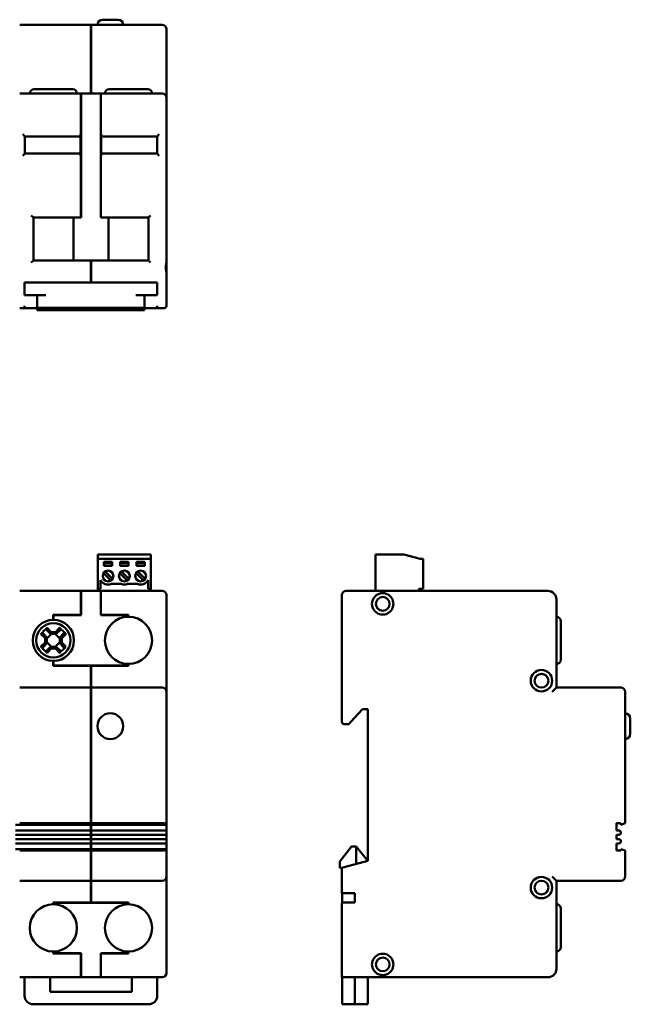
# Model space of a CAD drawing. Header units: millimetres. Extents: x 30 to 384, y 41 to 270.
# Tile 3 of 3: x 242 to 384, y 41 to 270. Entities that reach past the tile are written whole.
import ezdxf

# ---------------------------------------------------------------- set-up
doc = ezdxf.new("R2010")
doc.units = ezdxf.units.MM
doc.layers.add('Viditelné hrany(CSN)', color=7, linetype='Continuous', lineweight=50)

msp = doc.modelspace()

# ---------------------------------------------------------------- linework, layer by layer
at = {"layer": 'Viditelné hrany(CSN)'}
for p, q in [((258.76, 269.11), (242.19, 269.11)), ((258.76, 269.11), (258.76, 268.11)), ((258.76, 269.06), (258.81, 269.06)), ((258.81, 268.11), (258.81, 269.11)), ((275.39, 269.11), (258.81, 269.11)), ((261.51, 270.31), (265.11, 270.31)), ((258.76, 253.11), (258.76, 268.11)), ((258.81, 268.11), (258.81, 253.11)), ((276.39, 252.11), (276.39, 268.11)), ((256.46, 253.11), (242.19, 253.11)), ((245.54, 254.11), (254.54, 254.11)), ((256.46, 253.11), (256.51, 253.11)), ((256.46, 253.11), (256.46, 251.11)), ((256.51, 253.06), (256.46, 253.06)), ((261.06, 253.11), (256.51, 253.11)), ((256.51, 251.11), (256.51, 253.11)), ((261.06, 253.11), (261.11, 253.11)), ((261.06, 253.11), (261.06, 251.11)), ((261.11, 253.06), (261.06, 253.06)), ((275.39, 253.11), (261.11, 253.11)), ((261.11, 251.11), (261.11, 253.11)), ((263.04, 254.11), (272.04, 254.11)), ((256.46, 224.71), (256.46, 251.11)), ((256.51, 251.11), (256.51, 224.21)), ((261.06, 224.21), (261.06, 251.11)), ((261.11, 251.11), (261.11, 224.71)), ((276.39, 252.11), (276.39, 251.11)), ((276.39, 214.11), (276.39, 251.11)), ((242.89, 243.61), (243.39, 243.11)), ((256.39, 238.61), (256.39, 243.61)), ((261.19, 238.61), (261.19, 243.61)), ((274.19, 243.11), (274.69, 243.61)), ((243.39, 239.11), (243.39, 243.11)), ((243.39, 243.11), (256.39, 243.11)), ((261.19, 243.11), (274.19, 243.11)), ((274.19, 243.11), (274.19, 239.11)), ((243.39, 239.11), (242.89, 238.61)), ((256.39, 239.11), (243.39, 239.11)), ((274.19, 239.11), (261.19, 239.11)), ((274.19, 239.11), (274.69, 238.61)), ((244.89, 224.71), (245.39, 224.21)), ((245.39, 224.21), (254.69, 224.21)), ((245.39, 214.21), (245.39, 224.21)), ((254.69, 214.21), (254.69, 224.21)), ((256.51, 224.21), (254.69, 224.21)), ((256.46, 224.71), (256.46, 224.49)), ((256.46, 224.21), (256.46, 224.49)), ((262.89, 224.21), (261.06, 224.21)), ((261.11, 224.49), (261.11, 224.71)), ((261.11, 224.21), (261.11, 224.49)), ((262.89, 224.21), (272.19, 224.21)), ((262.89, 214.21), (262.89, 224.21)), ((272.19, 224.21), (272.69, 224.71)), ((272.19, 224.21), (272.19, 214.21)), ((245.39, 214.21), (244.89, 213.71)), ((254.69, 214.21), (245.39, 214.21)), ((254.69, 214.21), (262.89, 214.21)), ((258.76, 213.93), (258.76, 213.71)), ((258.81, 213.93), (258.76, 213.93)), ((258.76, 209.11), (258.76, 213.71)), ((258.81, 213.71), (258.81, 213.93)), ((258.81, 213.71), (258.81, 209.11)), ((272.19, 214.21), (262.89, 214.21)), ((272.19, 214.21), (272.69, 213.71)), ((276.39, 214.11), (276.39, 211.11)), ((276.39, 203.61), (276.39, 211.11)), ((243.34, 209.11), (245.34, 209.11)), ((243.34, 209.11), (243.34, 206.11)), ((272.24, 209.11), (245.34, 209.11)), ((258.76, 209.16), (258.81, 209.16)), ((272.24, 209.11), (274.24, 209.11)), ((274.24, 206.11), (274.24, 209.11)), ((245.34, 206.11), (243.34, 206.11)), ((245.34, 206.11), (248.29, 206.11)), ((246.29, 206.11), (246.29, 203.16)), ((269.29, 206.11), (272.24, 206.11)), ((271.29, 203.16), (271.29, 206.11)), ((274.24, 206.11), (272.24, 206.11)), ((242.19, 203.11), (243.34, 203.11)), ((243.34, 203.11), (243.34, 203.61)), ((246.29, 203.11), (243.34, 203.11)), ((248.29, 203.16), (246.29, 203.16)), ((246.29, 203.16), (246.29, 203.11)), ((246.29, 203.11), (246.29, 202.61)), ((246.29, 202.61), (271.29, 202.61)), ((248.29, 203.16), (269.29, 203.16)), ((271.29, 203.16), (269.29, 203.16)), ((271.29, 203.11), (271.29, 203.16)), ((274.24, 203.11), (271.29, 203.11)), ((271.29, 202.61), (271.29, 203.11)), ((274.24, 203.61), (274.24, 203.11)), ((274.24, 203.11), (275.39, 203.11)), ((275.89, 203.11), (275.39, 203.11)), ((260.43, 145.71), (272.73, 145.71)), ((260.43, 144.71), (260.43, 145.71)), ((260.43, 144.71), (260.43, 137.71)), ((272.73, 144.71), (260.43, 144.71)), ((272.73, 144.71), (272.73, 145.71)), ((272.73, 144.71), (272.73, 137.71)), ((325.09, 145.71), (325.09, 137.21)), ((331.69, 145.71), (325.09, 145.71)), ((335.49, 144.71), (331.69, 145.71)), ((336.19, 144.71), (335.49, 144.71)), ((336.19, 144.71), (336.19, 137.71)), ((261.83, 143.11), (261.83, 144.01)), ((261.83, 144.01), (263.73, 144.01)), ((261.83, 143.71), (263.73, 143.71)), ((263.73, 143.11), (261.83, 143.11)), ((263.73, 144.01), (263.73, 143.11)), ((265.63, 143.11), (265.63, 144.01)), ((265.63, 144.01), (267.53, 144.01)), ((265.63, 143.71), (267.53, 143.71)), ((267.53, 143.11), (265.63, 143.11)), ((267.53, 144.01), (267.53, 143.11)), ((269.43, 143.11), (269.43, 144.01)), ((269.43, 144.01), (271.33, 144.01)), ((269.43, 143.71), (271.33, 143.71)), ((271.33, 143.11), (269.43, 143.11)), ((271.33, 144.01), (271.33, 143.11)), ((263.4, 139.64), (261.7, 141.35)), ((262.12, 141.78), (263.83, 140.07)), ((267.21, 139.64), (265.5, 141.35)), ((265.92, 141.78), (267.64, 140.07)), ((271.02, 139.64), (269.31, 141.36)), ((269.73, 141.78), (271.45, 140.07)), ((260.43, 137.21), (260.43, 137.71)), ((260.43, 137.71), (261.04, 137.71)), ((261.04, 137.71), (261.04, 139.71)), ((263.54, 138.87), (265.81, 138.87)), ((267.34, 138.87), (269.61, 138.87)), ((272.11, 139.71), (272.11, 137.71)), ((272.11, 137.71), (272.73, 137.71)), ((272.73, 137.71), (272.73, 137.21)), ((335.19, 137.21), (335.19, 137.71)), ((335.19, 137.71), (336.19, 137.71)), ((256.46, 137.21), (242.19, 137.21)), ((256.46, 137.21), (256.46, 135.21)), ((256.46, 137.21), (256.51, 137.21)), ((256.46, 137.16), (256.51, 137.16)), ((256.51, 135.21), (256.51, 137.21)), ((261.06, 137.21), (256.51, 137.21)), ((261.06, 137.21), (261.06, 135.21)), ((261.06, 137.21), (261.11, 137.21)), ((261.11, 137.16), (261.06, 137.16)), ((261.11, 135.21), (261.11, 137.21)), ((275.39, 137.21), (261.11, 137.21)), ((276.39, 136.21), (276.39, 135.21)), ((317.29, 136.21), (317.29, 106.71)), ((365.29, 137.21), (318.29, 137.21)), ((256.46, 131.64), (256.46, 135.21)), ((256.51, 135.21), (256.51, 131.59)), ((261.06, 131.59), (261.06, 135.21)), ((261.11, 135.21), (261.11, 131.64)), ((276.39, 116.31), (276.39, 135.21)), ((367.29, 114.71), (367.29, 135.21)), ((250.01, 130.51), (250.01, 131.64)), ((250.01, 131.64), (256.46, 131.64)), ((256.51, 131.59), (250.06, 131.59)), ((250.06, 131.59), (250.06, 130.51)), ((267.51, 131.59), (261.06, 131.59)), ((261.11, 131.64), (267.56, 131.64)), ((267.51, 131.21), (267.51, 131.59)), ((267.56, 131.64), (267.56, 131.21)), ((248.57, 128.62), (249.54, 127.65)), ((250.01, 130.51), (250.04, 130.51)), ((250.04, 130.51), (250.06, 130.51)), ((250.53, 127.65), (251.5, 128.62)), ((368.29, 130.21), (368.29, 121.21)), ((248.1, 126.21), (247.13, 127.18)), ((247.6, 127.35), (248.55, 126.4)), ((248.1, 125.22), (248.1, 126.21)), ((249.35, 127.2), (248.4, 128.15)), ((249.6, 127.2), (248.55, 126.15)), ((248.55, 126.39), (248.55, 126.4)), ((248.55, 126.39), (248.55, 125.03)), ((249.36, 127.2), (249.35, 127.2)), ((250.72, 127.2), (249.36, 127.2)), ((249.54, 127.65), (250.53, 127.65)), ((251.52, 126.15), (250.47, 127.2)), ((251.67, 128.15), (250.72, 127.2)), ((250.72, 127.2), (250.72, 127.2)), ((251.52, 126.4), (252.47, 127.35)), ((251.52, 126.39), (251.52, 126.4)), ((251.52, 125.03), (251.52, 126.39)), ((252.94, 127.18), (251.97, 126.21)), ((251.97, 126.21), (251.97, 125.22)), ((247.13, 124.25), (248.1, 125.22)), ((248.55, 125.03), (247.6, 124.08)), ((248.4, 123.28), (249.35, 124.23)), ((248.55, 125.28), (249.6, 124.23)), ((248.55, 125.03), (248.55, 125.03)), ((249.36, 124.23), (249.35, 124.23)), ((249.36, 124.23), (250.72, 124.23)), ((250.47, 124.23), (251.52, 125.28)), ((250.72, 124.23), (251.67, 123.28)), ((250.72, 124.23), (250.72, 124.23)), ((252.47, 124.08), (251.52, 125.03)), ((251.52, 125.03), (251.52, 125.03)), ((251.97, 125.22), (252.94, 124.25)), ((249.54, 123.78), (248.57, 122.81)), ((250.53, 123.78), (249.54, 123.78)), ((251.5, 122.81), (250.53, 123.78)), ((250.01, 119.79), (250.01, 120.91)), ((250.04, 120.91), (250.01, 120.91)), ((258.76, 119.79), (250.01, 119.79)), ((250.06, 120.91), (250.04, 120.91)), ((250.06, 120.91), (250.06, 119.84)), ((250.06, 119.84), (267.51, 119.84)), ((258.76, 114.71), (258.76, 119.79)), ((267.56, 119.79), (258.81, 119.79)), ((258.81, 119.79), (258.81, 114.71)), ((267.51, 119.84), (267.51, 120.21)), ((267.56, 120.21), (267.56, 119.79)), ((258.76, 114.71), (242.19, 114.71)), ((258.76, 114.71), (258.76, 113.71)), ((258.81, 113.71), (258.81, 114.71)), ((275.39, 114.71), (258.81, 114.71)), ((276.39, 113.71), (276.39, 116.31)), ((367.29, 114.71), (366.29, 113.71)), ((382.29, 114.71), (367.29, 114.71)), ((258.76, 114.66), (258.81, 114.66)), ((258.76, 83.11), (258.76, 113.71)), ((258.81, 113.71), (258.81, 83.11)), ((276.39, 83.11), (276.39, 113.71)), ((383.29, 83.11), (383.29, 113.71)), ((319.35, 106.71), (322.09, 109.71)), ((322.09, 109.71), (323.29, 109.71)), ((323.29, 109.71), (323.29, 74.31)), ((318.29, 106.21), (317.79, 106.21)), ((318.29, 106.21), (318.89, 106.21)), ((319.35, 106.71), (318.89, 106.21)), ((384.49, 107.51), (384.49, 103.91)), ((258.76, 82.76), (241.19, 82.76)), ((242.19, 83.11), (258.76, 83.11)), ((258.76, 83.15), (258.81, 83.15)), ((258.76, 82.76), (258.76, 83.11)), ((258.76, 82.83), (258.81, 82.83)), ((258.76, 81.41), (258.76, 82.76)), ((258.81, 83.11), (258.81, 82.76)), ((258.81, 83.11), (275.39, 83.11)), ((258.81, 82.76), (258.81, 81.41)), ((276.39, 82.76), (258.81, 82.76)), ((276.39, 82.76), (276.39, 83.11)), ((276.39, 82.76), (276.39, 81.41)), ((381.29, 83.11), (382.29, 83.11)), ((381.29, 81.41), (381.29, 83.11)), ((383.29, 83.11), (382.29, 82.76)), ((382.29, 83.11), (382.29, 82.76)), ((258.76, 81.41), (241.19, 81.41)), ((241.19, 80.41), (258.76, 80.41)), ((258.76, 81.41), (258.76, 80.41)), ((258.76, 81.36), (258.81, 81.36)), ((258.76, 80.46), (258.81, 80.46)), ((258.76, 79.41), (258.76, 80.41)), ((258.81, 80.41), (258.81, 81.41)), ((276.39, 81.41), (258.81, 81.41)), ((258.81, 80.41), (258.81, 79.41)), ((258.81, 80.41), (276.39, 80.41)), ((276.39, 81.41), (276.39, 80.41)), ((276.39, 80.41), (276.39, 79.41)), ((381.79, 81.41), (381.29, 81.41)), ((381.29, 80.41), (381.79, 80.41)), ((381.29, 79.41), (381.29, 80.41)), ((258.76, 79.41), (241.19, 79.41)), ((241.19, 78.41), (258.76, 78.41)), ((258.76, 79.41), (258.76, 78.41)), ((258.76, 79.36), (258.81, 79.36)), ((258.76, 78.46), (258.81, 78.46)), ((258.76, 77.06), (258.76, 78.41)), ((258.81, 78.41), (258.81, 79.41)), ((276.39, 79.41), (258.81, 79.41)), ((258.81, 78.41), (258.81, 77.06)), ((258.81, 78.41), (276.39, 78.41)), ((276.39, 79.41), (276.39, 78.41)), ((276.39, 78.41), (276.39, 77.06)), ((381.79, 79.41), (381.29, 79.41)), ((381.29, 78.41), (381.79, 78.41)), ((381.29, 76.71), (381.29, 78.41)), ((258.76, 77.06), (241.19, 77.06)), ((258.76, 76.71), (242.19, 76.71)), ((258.76, 76.71), (258.76, 77.06)), ((258.76, 76.99), (258.81, 76.99)), ((258.76, 70.71), (258.76, 76.71)), ((258.76, 76.68), (258.81, 76.68)), ((258.81, 77.06), (258.81, 76.71)), ((276.39, 77.06), (258.81, 77.06)), ((258.81, 76.71), (258.81, 70.71)), ((275.39, 76.71), (258.81, 76.71)), ((276.39, 76.71), (276.39, 77.06)), ((276.39, 70.71), (276.39, 76.71)), ((316.79, 74.21), (319.49, 77.71)), ((319.49, 77.71), (320.59, 77.71)), ((320.59, 77.71), (320.59, 73.59)), ((323.29, 74.31), (320.59, 77.71)), ((382.29, 76.71), (381.29, 76.71)), ((382.29, 77.06), (383.29, 76.71)), ((382.29, 77.06), (382.29, 76.71)), ((383.29, 70.71), (383.29, 76.71)), ((316.79, 72.71), (316.79, 74.21)), ((323.29, 74.31), (317.79, 72.85)), ((317.29, 72.71), (316.79, 72.71)), ((317.29, 72.71), (317.79, 72.85)), ((317.29, 72.71), (317.29, 66.81)), ((242.19, 69.71), (258.76, 69.71)), ((258.76, 70.71), (258.76, 69.71)), ((258.76, 69.76), (258.81, 69.76)), ((258.76, 64.64), (258.76, 69.71)), ((258.81, 69.71), (258.81, 70.71)), ((258.81, 69.71), (258.81, 64.64)), ((258.81, 69.71), (275.39, 69.71)), ((276.39, 68.11), (276.39, 70.71)), ((367.29, 69.71), (366.29, 70.71)), ((367.29, 49.21), (367.29, 69.71)), ((367.29, 69.71), (382.29, 69.71)), ((276.39, 49.21), (276.39, 68.11)), ((317.79, 66.81), (317.29, 66.81)), ((317.34, 66.81), (317.34, 64.61)), ((317.79, 66.81), (320.29, 66.81)), ((320.29, 64.61), (320.29, 66.81)), ((250.01, 64.21), (250.01, 64.64)), ((250.01, 64.64), (258.76, 64.64)), ((250.06, 64.59), (267.51, 64.59)), ((250.06, 64.59), (250.06, 64.21)), ((258.81, 64.64), (267.56, 64.64)), ((267.51, 64.21), (267.51, 64.59)), ((267.56, 64.64), (267.56, 64.21)), ((317.29, 64.39), (317.29, 48.21)), ((317.34, 64.61), (317.34, 64.49)), ((317.79, 64.61), (317.34, 64.61)), ((320.29, 64.61), (317.79, 64.61)), ((368.29, 63.21), (368.29, 54.21)), ((250.01, 52.79), (250.01, 53.21)), ((256.46, 52.79), (250.01, 52.79)), ((250.06, 53.21), (250.06, 52.84)), ((250.06, 52.84), (256.51, 52.84)), ((256.46, 49.21), (256.46, 52.79)), ((256.51, 52.84), (256.51, 49.21)), ((261.06, 49.21), (261.06, 52.84)), ((261.06, 52.84), (267.51, 52.84)), ((267.56, 52.79), (261.11, 52.79)), ((261.11, 52.79), (261.11, 49.21)), ((267.51, 52.84), (267.51, 53.21)), ((267.56, 53.21), (267.56, 52.79)), ((256.46, 49.21), (256.46, 47.21)), ((256.51, 47.21), (256.51, 49.21)), ((261.06, 49.21), (261.06, 47.21)), ((261.11, 47.21), (261.11, 49.21)), ((276.39, 49.21), (276.39, 48.21)), ((317.29, 47.71), (317.29, 48.21)), ((242.19, 47.21), (256.46, 47.21)), ((243.34, 47.21), (243.34, 42.91)), ((249.29, 43.81), (249.29, 47.21)), ((256.46, 47.26), (256.51, 47.26)), ((256.51, 47.21), (256.46, 47.21)), ((256.51, 47.21), (261.06, 47.21)), ((261.11, 47.26), (261.06, 47.26)), ((261.11, 47.21), (261.06, 47.21)), ((261.11, 47.21), (275.39, 47.21)), ((268.29, 47.21), (268.29, 43.81)), ((274.24, 47.21), (274.24, 42.91)), ((317.29, 47.21), (317.29, 47.71)), ((317.29, 47.21), (317.79, 47.21)), ((317.34, 47.21), (317.34, 42.91)), ((317.79, 47.21), (365.29, 47.21)), ((320.29, 47.21), (320.29, 42.91)), ((323.29, 47.21), (323.29, 42.91)), ((268.29, 43.81), (249.29, 43.81)), ((317.34, 40.91), (317.34, 42.91)), ((320.29, 40.91), (320.29, 42.91)), ((323.29, 42.91), (323.29, 40.91)), ((272.24, 40.91), (245.34, 40.91)), ((317.34, 40.91), (320.29, 40.91)), ((320.29, 40.91), (323.29, 40.91))]:
    msp.add_line(p, q, dxfattribs=at)
for centre, radius in [((262.78, 140.71), 1.25), ((266.58, 140.71), 1.25), ((270.38, 140.71), 1.25), ((326.79, 134.21), 1.6), ((250.04, 125.71), 4), ((363.79, 116.31), 2.5), ((363.79, 116.31), 1.6), ((263.31, 105.71), 3), ((363.79, 68.11), 2.5), ((363.79, 68.11), 1.6), ((326.79, 50.21), 1.6)]:
    msp.add_circle(centre, radius, dxfattribs=at)
for centre, radius, start, end in [((261.51, 269.11), 1.2, 90, 180), ((265.11, 269.11), 1.2, 0, 90), ((275.39, 268.11), 1, 0, 90), ((245.54, 253.11), 1, 90, 180), ((254.54, 253.11), 1, 0, 90), ((263.04, 253.11), 1, 90, 180), ((272.04, 253.11), 1, 0, 90), ((275.39, 252.11), 1, 0, 90), ((275.89, 203.61), 0.5, 270, 0), ((262.76, 140.71), 1.25, 328.8865, 89.5416), ((262.76, 140.71), 1.25, 301.1135, 328.8865), ((266.57, 140.71), 1.25, 328.8865, 89.7708), ((266.57, 140.71), 1.25, 301.1135, 328.8865), ((262.78, 140.71), 2, 210, 292.5195), ((262.76, 140.71), 1.25, 270.4584, 301.1135), ((266.58, 140.71), 2, 247.4805, 292.5195), ((266.57, 140.71), 1.25, 270.2292, 301.1135), ((270.38, 140.71), 2, 247.4805, 330), ((275.39, 136.21), 1, 0, 90), ((318.29, 136.21), 1, 90, 180), ((326.79, 134.21), 2.5, 126.8699, 53.1301), ((365.29, 135.21), 2, 0, 90), ((267.54, 125.71), 5.5, 90.2604, 269.7396), ((267.54, 125.71), 5.5, 89.7396, 90.2604), ((267.54, 125.71), 5.5, 270.2604, 89.7396), ((367.29, 130.21), 1, 0, 90), ((250.04, 125.71), 4.8, 90, 270), ((250.04, 125.71), 4.8, 270, 90), ((267.54, 125.71), 5.5, 269.7396, 270.2604), ((367.29, 121.21), 1, 270, 0), ((275.39, 113.71), 1, 0, 90), ((382.29, 113.71), 1, 0, 90), ((383.29, 107.51), 1.2, 0, 90), ((317.79, 106.71), 0.5, 180, 270), ((383.29, 103.91), 1.2, 270, 0), ((381.79, 80.91), 0.5, 270, 90), ((381.79, 78.91), 0.5, 270, 90), ((275.39, 70.71), 1, 270, 0), ((382.29, 70.71), 1, 270, 0), ((250.04, 58.71), 5.5, 90.2604, 269.7396), ((250.04, 58.71), 5.5, 89.7396, 90.2604), ((250.04, 58.71), 5.5, 270.2604, 89.7396), ((267.54, 58.71), 5.5, 90.2604, 269.7396), ((267.54, 58.71), 5.5, 89.7396, 90.2604), ((267.54, 58.71), 5.5, 270.2604, 89.7396), ((367.29, 63.21), 1, 0, 90), ((250.04, 58.71), 5.5, 269.7396, 270.2604), ((267.54, 58.71), 5.5, 269.7396, 270.2604), ((367.29, 54.21), 1, 270, 0), ((326.79, 50.21), 2.5, 306.8699, 233.1301), ((275.39, 48.21), 1, 270, 0), ((365.29, 49.21), 2, 270, 0), ((317.79, 47.71), 0.5, 180, 270), ((245.34, 42.91), 2, 180, 270), ((272.24, 42.91), 2, 270, 0)]:
    msp.add_arc(centre, radius, start, end, dxfattribs=at)
for centre, major_axis, ratio, start_param, end_param in [((251.38, 124.37), (-7.1, -7.1), 0.499722, 4.610829, 4.813949), ((248.69, 124.37), (-7.1, 7.1), 0.499722, 4.610829, 4.813949), ((251.38, 127.06), (7.1, -7.1), 0.499722, 4.610829, 4.813949), ((248.69, 127.06), (7.1, 7.1), 0.499722, 4.610829, 4.813949), ((275.39, 82.76), (1, 0), 0.35, 0, 1.570796), ((275.39, 77.06), (-1, 0), 0.35, 1.570796, 3.141593), ((317.79, 64.39), (-0.5, 0), 0.45098, 4.712389, 6.283185)]:
    msp.add_ellipse(centre, major_axis=major_axis, ratio=ratio, start_param=start_param, end_param=end_param, dxfattribs=at)
for points in [[(276.39, 211.11), (276.39, 211.31), (276.35, 211.54), (276.28, 212.05), (276.25, 212.34), (276.25, 212.89), (276.28, 213.18), (276.35, 213.69), (276.39, 213.92), (276.39, 214.11)], [(325.29, 136.21), (325.49, 136.36), (325.71, 136.48), (326.22, 136.67), (326.52, 136.71), (327.06, 136.71), (327.36, 136.67), (327.87, 136.48), (328.09, 136.36), (328.29, 136.21)], [(328.29, 48.21), (328.09, 48.07), (327.87, 47.94), (327.36, 47.76), (327.06, 47.71), (326.52, 47.71), (326.22, 47.76), (325.71, 47.94), (325.49, 48.07), (325.29, 48.21)]]:
    msp.add_open_spline(points, degree=3, knots=[0.1744496, 0.1744496, 0.1744496, 0.1744496, 0.2469898, 0.2469898, 0.3292854, 0.3292854, 0.4115811, 0.4115811, 0.4841213, 0.4841213, 0.4841213, 0.4841213], dxfattribs=at)
for points, weights in [([(248.4, 128.15), (248.48, 128.38), (248.57, 128.62)], [1, 1.0002289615, 1]), ([(251.5, 128.62), (251.59, 128.38), (251.67, 128.15)], [1, 1.00022896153, 1]), ([(247.13, 127.18), (247.37, 127.27), (247.6, 127.35)], [1, 1.00022896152, 1]), ([(252.47, 127.35), (252.7, 127.27), (252.94, 127.18)], [1, 1.00022896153, 1]), ([(247.6, 124.08), (247.37, 124.16), (247.13, 124.25)], [1, 1.0002289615, 1]), ([(252.94, 124.25), (252.7, 124.16), (252.47, 124.08)], [1, 1.00022896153, 1]), ([(248.57, 122.81), (248.48, 123.05), (248.4, 123.28)], [1, 1.00022896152, 1]), ([(251.67, 123.28), (251.59, 123.05), (251.5, 122.81)], [1, 1.0002289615, 1])]:
    msp.add_rational_spline(points, weights, degree=2, dxfattribs=at)
for points in [[(248.1, 126.21), (248.25, 126.27), (248.4, 126.33), (248.55, 126.39)], [(249.54, 127.65), (249.48, 127.5), (249.42, 127.35), (249.36, 127.2)], [(250.53, 127.65), (250.59, 127.5), (250.65, 127.35), (250.72, 127.2)], [(251.97, 126.21), (251.82, 126.27), (251.67, 126.33), (251.52, 126.39)], [(248.1, 125.22), (248.25, 125.16), (248.4, 125.1), (248.55, 125.03)], [(249.54, 123.78), (249.48, 123.93), (249.42, 124.08), (249.36, 124.23)], [(250.53, 123.78), (250.59, 123.93), (250.65, 124.08), (250.72, 124.23)], [(251.97, 125.22), (251.82, 125.16), (251.67, 125.1), (251.52, 125.03)]]:
    msp.add_open_spline(points, degree=3, dxfattribs=at)

doc.saveas('drawing.dxf')
